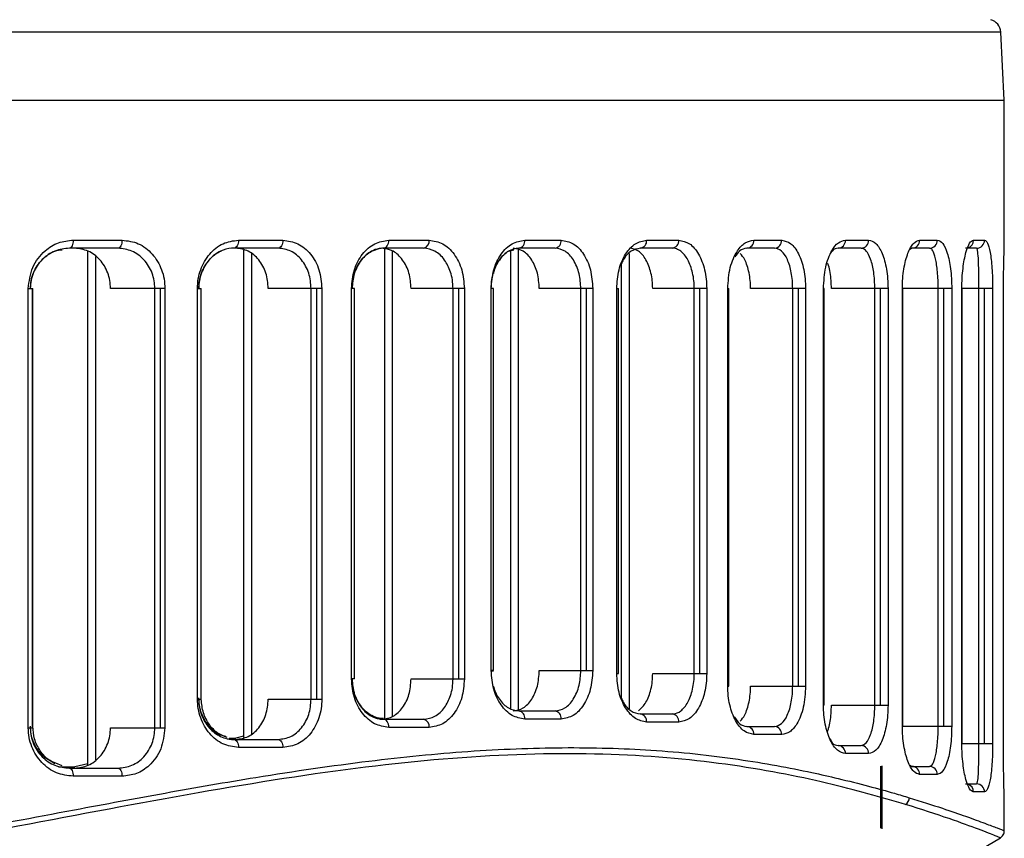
# Model space of a CAD drawing. Header units: millimetres. Extents: x -155 to 150, y 0 to 248.
# Tile 11 of 16: x 114 to 150, y 56 to 86. Entities that reach past the tile are written whole.
import ezdxf

# ---------------------------------------------------------------- set-up
doc = ezdxf.new("R2010")
doc.units = ezdxf.units.MM

msp = doc.modelspace()

# ---------------------------------------------------------------- linework, layer by layer
at = {"color": 7, "linetype": 'Continuous', "lineweight": 25}
for p, q in [((150.298, 85.715), (17.564, 85.715)), ((150.431, 83.181), (150.298, 85.715)), ((17.431, 83.181), (150.431, 83.181)), ((150.431, 77.906), (150.431, 83.181)), ((115.817, 77.981), (117.63, 77.981)), ((121.958, 77.981), (123.61, 77.981)), ((127.547, 77.981), (129.046, 77.981)), ((132.604, 77.981), (133.953, 77.981)), ((137.134, 77.981), (138.329, 77.981)), ((141.119, 77.981), (142.154, 77.981)), ((144.524, 77.981), (145.383, 77.981)), ((147.284, 77.981), (147.94, 77.981)), ((149.288, 77.981), (149.699, 77.981)), ((117.478, 77.681), (115.673, 77.681)), ((123.431, 77.681), (121.787, 77.681)), ((122.148, 77.61), (122.148, 59.496)), ((128.842, 77.681), (127.35, 77.681)), ((127.384, 77.681), (127.384, 60.175)), ((132.362, 77.674), (132.362, 60.491)), ((133.727, 77.681), (132.385, 77.681)), ((138.084, 77.681), (136.894, 77.681)), ((141.891, 77.681), (140.861, 77.681)), ((145.105, 77.681), (144.251, 77.681)), ((146.998, 77.681), (146.93, 77.635)), ((147.652, 77.681), (146.998, 77.681)), ((149.402, 77.681), (148.994, 77.681)), ((116.349, 77.576), (116.349, 58.463)), ((116.642, 77.372), (116.642, 58.667)), ((122.441, 77.47), (122.441, 59.637)), ((127.677, 77.575), (127.677, 60.281)), ((132.069, 77.59), (132.069, 60.575)), ((136.484, 77.488), (136.484, 60.567)), ((136.191, 77.096), (136.191, 60.958)), ((114.143, 59.858), (114.143, 76.181)), ((114.143, 76.181), (114.311, 76.181)), ((114.307, 59.858), (114.307, 76.181)), ((114.311, 59.914), (114.311, 76.181)), ((119.221, 76.181), (117.201, 76.181)), ((118.85, 59.858), (118.85, 76.181)), ((119.062, 59.858), (119.062, 76.181)), ((119.221, 76.181), (119.221, 59.858)), ((120.433, 60.925), (120.433, 76.181)), ((120.433, 76.181), (120.572, 76.181)), ((120.569, 60.925), (120.569, 76.181)), ((125.059, 76.181), (123.068, 76.181)), ((124.661, 60.925), (124.661, 76.181)), ((124.873, 60.925), (124.873, 76.181)), ((125.059, 76.181), (125.059, 60.925)), ((126.161, 61.675), (126.161, 76.181)), ((126.274, 76.181), (126.161, 76.181)), ((126.271, 61.675), (126.271, 76.181)), ((130.358, 76.181), (128.377, 76.181)), ((129.936, 61.675), (129.936, 76.181)), ((130.148, 61.675), (130.148, 76.181)), ((130.358, 76.181), (130.358, 61.675)), ((131.354, 61.984), (131.354, 76.181)), ((131.443, 76.181), (131.354, 76.181)), ((131.44, 61.984), (131.44, 76.181)), ((135.129, 76.181), (133.143, 76.181)), ((134.686, 61.984), (134.686, 76.181)), ((134.898, 61.984), (134.898, 76.181)), ((135.129, 76.181), (135.129, 61.984)), ((136.02, 61.873), (136.02, 76.181)), ((136.02, 76.181), (136.088, 76.181)), ((136.085, 61.873), (136.085, 76.181)), ((139.366, 76.181), (137.36, 76.181)), ((138.904, 61.873), (138.904, 76.181)), ((139.116, 61.873), (139.116, 76.181)), ((139.366, 76.181), (139.366, 61.873)), ((140.148, 61.408), (140.148, 76.181)), ((140.148, 76.181), (140.194, 76.181)), ((140.194, 61.408), (140.194, 76.181)), ((143.043, 76.181), (140.998, 76.181)), ((142.564, 61.408), (142.564, 76.181)), ((142.776, 61.408), (142.776, 76.181)), ((143.043, 76.181), (143.043, 61.408)), ((143.707, 60.7), (143.707, 76.181)), ((143.738, 76.181), (143.707, 76.181)), ((143.738, 60.7), (143.738, 76.181)), ((146.108, 76.181), (144.003, 76.181)), ((145.616, 60.7), (145.616, 76.181)), ((145.828, 60.7), (145.828, 76.181)), ((146.108, 76.181), (146.108, 60.7)), ((146.641, 59.924), (146.641, 76.181)), ((148.476, 76.181), (146.641, 76.181)), ((146.658, 59.924), (146.658, 76.181)), ((147.972, 59.924), (147.972, 76.181)), ((148.185, 59.924), (148.185, 76.181)), ((148.476, 76.181), (148.476, 59.924)), ((148.854, 59.273), (148.854, 76.181)), ((149.997, 76.181), (148.854, 76.181)), ((148.861, 59.273), (148.861, 76.181)), ((149.487, 59.273), (149.487, 76.181)), ((149.699, 59.273), (149.699, 76.181)), ((149.997, 76.181), (149.997, 59.273)), ((150.402, 58.879), (150.402, 76.181)), ((150.402, 58.879), (150.402, 76.181)), ((150.402, 76.181), (150.402, 76.181)), ((131.44, 61.984), (131.354, 61.984)), ((131.443, 61.966), (131.355, 61.966)), ((133.143, 61.984), (135.129, 61.984)), ((136.02, 61.873), (136.085, 61.873)), ((137.36, 61.873), (139.366, 61.873)), ((126.271, 61.675), (126.161, 61.675)), ((126.274, 61.7), (126.271, 61.7)), ((128.377, 61.675), (130.358, 61.675)), ((140.148, 61.408), (140.194, 61.408)), ((140.998, 61.408), (143.043, 61.408)), ((120.433, 60.925), (120.569, 60.925)), ((120.572, 60.972), (120.569, 60.972)), ((123.068, 60.925), (125.059, 60.925)), ((132.385, 60.484), (133.727, 60.484)), ((143.738, 60.7), (143.707, 60.7)), ((144.003, 60.7), (146.108, 60.7)), ((127.35, 60.175), (128.842, 60.175)), ((133.953, 60.184), (132.604, 60.184)), ((136.894, 60.373), (138.084, 60.373)), ((138.329, 60.073), (137.134, 60.073)), ((114.143, 59.858), (114.307, 59.858)), ((114.311, 59.914), (114.307, 59.914)), ((117.201, 59.858), (119.221, 59.858)), ((129.046, 59.875), (127.547, 59.875)), ((140.861, 59.908), (141.891, 59.908)), ((146.641, 59.924), (148.476, 59.924)), ((121.609, 59.472), (121.862, 59.472)), ((121.787, 59.425), (123.431, 59.425)), ((122.151, 59.543), (121.862, 59.472)), ((142.154, 59.608), (141.119, 59.608)), ((123.61, 59.125), (121.958, 59.125)), ((144.251, 59.2), (145.105, 59.2)), ((148.854, 59.273), (149.997, 59.273)), ((145.383, 58.9), (144.524, 58.9)), ((150.402, 58.879), (150.402, 58.879)), ((115.402, 58.442), (115.166, 58.548)), ((115.27, 58.414), (115.873, 58.414)), ((115.673, 58.358), (117.478, 58.358)), ((116.353, 58.519), (115.873, 58.414)), ((145.823, 58.438), (145.823, 56.125)), ((145.882, 58.439), (145.882, 56.101)), ((146.93, 58.47), (146.998, 58.424)), ((146.998, 58.424), (147.652, 58.424)), ((117.63, 58.058), (115.817, 58.058)), ((147.94, 58.124), (147.284, 58.124)), ((148.994, 57.773), (149.402, 57.773)), ((149.699, 57.473), (149.288, 57.473)), ((150.431, 56.042), (150.431, 57.155)), ((146.578, 53.58), (150.284, 55.772))]:
    msp.add_line(p, q, dxfattribs=at)
at = {"color": 7, "linetype": 'Continuous', "lineweight": 25, "flags": 128}
for points in [[(115.817, 77.981), (115.814, 77.923), (115.806, 77.866), (115.793, 77.814), (115.775, 77.769), (115.753, 77.732), (115.728, 77.704), (115.701, 77.687), (115.673, 77.681)], [(117.63, 77.981), (117.627, 77.923), (117.618, 77.866), (117.604, 77.814), (117.586, 77.769), (117.562, 77.732), (117.536, 77.704), (117.508, 77.687), (117.478, 77.681)], [(121.958, 77.981), (121.955, 77.923), (121.945, 77.866), (121.929, 77.814), (121.908, 77.769), (121.882, 77.732), (121.852, 77.704), (121.82, 77.687), (121.787, 77.681)], [(123.61, 77.981), (123.607, 77.923), (123.597, 77.866), (123.58, 77.814), (123.558, 77.769), (123.531, 77.732), (123.5, 77.704), (123.466, 77.687), (123.431, 77.681)], [(127.35, 77.681), (127.389, 77.687), (127.426, 77.704), (127.46, 77.732), (127.489, 77.769), (127.514, 77.814), (127.532, 77.866), (127.543, 77.923), (127.547, 77.981)], [(127.547, 59.875), (127.543, 59.933), (127.532, 59.989), (127.514, 60.041), (127.489, 60.087), (127.46, 60.124), (127.426, 60.152), (127.389, 60.169), (127.35, 60.175)], [(121.787, 59.425), (121.82, 59.42), (121.852, 59.403), (121.882, 59.375), (121.908, 59.338), (121.929, 59.292), (121.945, 59.24), (121.955, 59.184), (121.958, 59.125)], [(123.431, 59.425), (123.466, 59.42), (123.5, 59.403), (123.531, 59.375), (123.558, 59.338), (123.58, 59.292), (123.597, 59.24), (123.607, 59.184), (123.61, 59.125)], [(115.673, 58.358), (115.701, 58.352), (115.728, 58.335), (115.753, 58.307), (115.775, 58.27), (115.793, 58.224), (115.806, 58.172), (115.814, 58.116), (115.817, 58.058)], [(117.478, 58.358), (117.508, 58.352), (117.536, 58.335), (117.562, 58.307), (117.586, 58.27), (117.604, 58.224), (117.618, 58.172), (117.627, 58.116), (117.63, 58.058)]]:
    msp.add_lwpolyline(points, dxfattribs=at)
at = {"color": 7, "linetype": 'Continuous', "lineweight": 25}
for centre, radius, start, end in [((149.799, 85.689), 0.5, 3, 75), ((128.783, 77.941), 0.266, 282.9488, 8.744), ((132.337, 77.946), 0.269, 280.1708, 7.4261), ((133.684, 77.949), 0.271, 279.195, 6.9036), ((136.86, 77.954), 0.275, 277.0458, 5.6318), ((138.053, 77.956), 0.277, 276.2904, 5.1422), ((140.838, 77.962), 0.281, 274.6301, 3.9806), ((141.871, 77.964), 0.283, 274.0493, 3.5446), ((144.237, 77.968), 0.288, 272.7846, 2.5371), ((145.094, 77.97), 0.289, 272.3486, 2.1703), ((146.991, 77.974), 0.293, 271.4218, 1.3545), ((147.646, 77.976), 0.295, 271.1141, 1.0724), ((148.99, 77.979), 0.299, 287.0332, 0.3901), ((149.4, 77.98), 0.298, 270.319, 0.3155), ((132.337, 60.219), 0.269, 352.5739, 79.8292), ((133.684, 60.216), 0.271, 353.0964, 80.805), ((128.783, 59.915), 0.266, 351.256, 77.0512), ((136.86, 60.1), 0.275, 354.3682, 82.9542), ((138.053, 60.098), 0.277, 354.8578, 83.7096), ((140.838, 59.628), 0.281, 356.0194, 85.3699), ((141.871, 59.626), 0.283, 356.4554, 85.9507), ((144.237, 58.912), 0.288, 357.4629, 87.2154), ((145.094, 58.911), 0.289, 357.8297, 87.6514), ((146.991, 58.131), 0.293, 358.6455, 88.5782), ((147.646, 58.129), 0.295, 358.9276, 88.8859), ((148.989, 57.474), 0.3, 359.7164, 72.9), ((149.4, 57.474), 0.298, 359.6845, 89.681), ((146.586, 57.269), 0.314, 304.3965, 358.3538)]:
    msp.add_arc(centre, radius, start, end, dxfattribs=at)
for points, knots in [([(114.143, 76.181), (114.177, 76.452), (114.246, 76.994), (114.71, 77.581), (115.256, 77.921), (115.63, 77.961), (115.817, 77.981)], [0, 0, 0, 0, 0.2798292, 0.5593255, 0.7795307, 1, 1, 1, 1]), ([(117.63, 77.981), (117.837, 77.955), (118.249, 77.904), (118.691, 77.562), (118.958, 77.2), (119.107, 76.884), (119.204, 76.541), (119.216, 76.301), (119.221, 76.181)], [0, 0, 0, 0, 0.250031, 0.499121, 0.62462, 0.749443, 0.874851, 1, 1, 1, 1]), ([(120.433, 76.181), (120.439, 76.301), (120.451, 76.54), (120.575, 76.996), (120.863, 77.492), (121.371, 77.902), (121.762, 77.955), (121.958, 77.981)], [0, 0, 0, 0, 0.126148, 0.251402, 0.500716, 0.750244, 1, 1, 1, 1]), ([(123.61, 77.981), (123.801, 77.954), (124.181, 77.901), (124.659, 77.488), (124.994, 76.893), (125.037, 76.419), (125.059, 76.181)], [0, 0, 0, 0, 0.250621, 0.500313, 0.750055, 1, 1, 1, 1]), ([(126.161, 76.181), (126.183, 76.418), (126.225, 76.892), (126.551, 77.487), (127.009, 77.901), (127.368, 77.954), (127.547, 77.981)], [0, 0, 0, 0, 0.250514, 0.500166, 0.749971, 1, 1, 1, 1]), ([(129.046, 77.981), (129.219, 77.954), (129.566, 77.9), (129.998, 77.485), (130.299, 76.89), (130.338, 76.418), (130.358, 76.181)], [0, 0, 0, 0, 0.250582, 0.500261, 0.750026, 1, 1, 1, 1]), ([(131.354, 76.181), (131.373, 76.418), (131.412, 76.891), (131.705, 77.486), (132.12, 77.901), (132.443, 77.954), (132.604, 77.981)], [0, 0, 0, 0, 0.250534, 0.50019, 0.74998, 1, 1, 1, 1]), ([(133.953, 77.981), (134.108, 77.954), (134.419, 77.9), (134.807, 77.486), (135.077, 76.891), (135.112, 76.418), (135.129, 76.181)], [0, 0, 0, 0, 0.250588, 0.500275, 0.750039, 1, 1, 1, 1]), ([(136.02, 76.181), (136.037, 76.419), (136.072, 76.894), (136.335, 77.489), (136.705, 77.901), (136.991, 77.955), (137.134, 77.981)], [0, 0, 0, 0, 0.2505038, 0.500149, 0.7499491, 1, 1, 1, 1]), ([(138.329, 77.981), (138.466, 77.955), (138.738, 77.901), (139.082, 77.491), (139.273, 76.994), (139.355, 76.538), (139.363, 76.3), (139.366, 76.181)], [0, 0, 0, 0, 0.250305, 0.499701, 0.749113, 0.874681, 1, 1, 1, 1]), ([(140.148, 76.181), (140.167, 76.45), (140.206, 76.988), (140.476, 77.577), (140.795, 77.921), (141.011, 77.961), (141.119, 77.981)], [0, 0, 0, 0, 0.279954, 0.559429, 0.779608, 1, 1, 1, 1]), ([(142.154, 77.981), (142.27, 77.955), (142.502, 77.904), (142.747, 77.564), (142.896, 77.205), (142.979, 76.888), (143.033, 76.543), (143.04, 76.302), (143.043, 76.181)], [0, 0, 0, 0, 0.250012, 0.499153, 0.624925, 0.74947, 0.87502, 1, 1, 1, 1]), ([(143.707, 76.181), (143.724, 76.455), (143.759, 77.002), (143.991, 77.589), (144.257, 77.923), (144.435, 77.962), (144.524, 77.981)], [0, 0, 0, 0, 0.279831, 0.559327, 0.779515, 1, 1, 1, 1]), ([(145.383, 77.981), (145.476, 77.956), (145.663, 77.907), (145.862, 77.577), (145.985, 77.219), (146.054, 76.901), (146.1, 76.551), (146.106, 76.304), (146.108, 76.181)], [0, 0, 0, 0, 0.249926, 0.499225, 0.625529, 0.749536, 0.875326, 1, 1, 1, 1]), ([(146.641, 76.181), (146.644, 76.307), (146.65, 76.558), (146.694, 76.913), (146.76, 77.232), (146.875, 77.588), (147.054, 77.911), (147.207, 77.958), (147.284, 77.981)], [0, 0, 0, 0, 0.126121, 0.250999, 0.374834, 0.50134, 0.750429, 1, 1, 1, 1]), ([(147.94, 77.981), (148.009, 77.958), (148.145, 77.911), (148.291, 77.594), (148.382, 77.24), (148.434, 76.92), (148.469, 76.563), (148.474, 76.308), (148.476, 76.181)], [0, 0, 0, 0, 0.249503, 0.499172, 0.626348, 0.749618, 0.875836, 1, 1, 1, 1]), ([(148.854, 76.181), (148.856, 76.312), (148.86, 76.573), (148.893, 76.939), (148.942, 77.26), (149.022, 77.612), (149.142, 77.916), (149.24, 77.96), (149.288, 77.981)], [0, 0, 0, 0, 0.126121, 0.250748, 0.376161, 0.501737, 0.75126, 1, 1, 1, 1]), ([(149.699, 77.981), (149.737, 77.959), (149.814, 77.916), (149.894, 77.616), (149.945, 77.27), (149.974, 76.948), (149.993, 76.581), (149.996, 76.313), (149.997, 76.181)], [0, 0, 0, 0, 0.2496046, 0.4993097, 0.6277762, 0.7499883, 0.8768533, 1, 1, 1, 1]), ([(115.673, 77.681), (115.49, 77.66), (115.124, 77.618), (114.718, 77.337), (114.47, 77.037), (114.328, 76.772), (114.237, 76.485), (114.225, 76.282), (114.219, 76.181)], [0, 0, 0, 0, 0.24954, 0.498831, 0.628346, 0.749032, 0.875998, 1, 1, 1, 1]), ([(114.223, 76.181), (114.229, 76.281), (114.241, 76.484), (114.332, 76.771), (114.473, 77.036), (114.722, 77.334), (115.042, 77.575), (115.314, 77.613), (115.405, 77.626)], [0, 0, 0, 0, 0.141607, 0.286605, 0.424729, 0.572994, 0.858149, 1, 1, 1, 1]), ([(117.201, 76.181), (117.196, 76.281), (117.186, 76.481), (117.079, 76.862), (116.83, 77.277), (116.387, 77.616), (116.042, 77.659), (115.869, 77.681)], [0, 0, 0, 0, 0.1253, 0.250884, 0.500258, 0.749665, 1, 1, 1, 1]), ([(118.85, 76.181), (118.845, 76.278), (118.835, 76.474), (118.755, 76.759), (118.626, 77.026), (118.394, 77.332), (118.01, 77.617), (117.656, 77.66), (117.478, 77.681)], [0, 0, 0, 0, 0.120924, 0.244482, 0.371007, 0.500806, 0.749922, 1, 1, 1, 1]), ([(121.787, 77.681), (121.757, 77.68), (121.591, 77.676), (121.26, 77.585), (120.85, 77.278), (120.602, 76.859), (120.496, 76.479), (120.486, 76.28), (120.481, 76.181)], [0, 0, 0, 0, 0.044024, 0.250254, 0.499626, 0.748765, 0.875713, 1, 1, 1, 1]), ([(123.068, 76.181), (123.049, 76.379), (123.013, 76.774), (122.734, 77.269), (122.335, 77.614), (122.017, 77.659), (121.858, 77.681)], [0, 0, 0, 0, 0.249963, 0.499716, 0.749399, 1, 1, 1, 1]), ([(124.661, 76.181), (124.644, 76.376), (124.618, 76.672), (124.462, 77.02), (124.259, 77.325), (123.916, 77.615), (123.593, 77.659), (123.431, 77.681)], [0, 0, 0, 0, 0.246532, 0.372627, 0.500329, 0.749699, 1, 1, 1, 1]), ([(127.35, 77.681), (127.295, 77.678), (127.144, 77.669), (126.851, 77.562), (126.567, 77.321), (126.369, 77.007), (126.223, 76.656), (126.198, 76.368), (126.183, 76.181)], [0, 0, 0, 0, 0.092559, 0.250502, 0.499678, 0.6348, 0.763375, 1, 1, 1, 1]), ([(126.186, 76.181), (126.202, 76.368), (126.226, 76.656), (126.372, 77.007), (126.57, 77.319), (126.853, 77.569), (127.093, 77.639), (127.187, 77.665)], [0, 0, 0, 0, 0.260557, 0.402123, 0.55089, 0.825368, 1, 1, 1, 1]), ([(128.377, 76.181), (128.361, 76.378), (128.329, 76.771), (128.078, 77.266), (127.718, 77.613), (127.43, 77.659), (127.285, 77.681)], [0, 0, 0, 0, 0.249996, 0.499773, 0.74944, 1, 1, 1, 1]), ([(129.936, 76.181), (129.931, 76.29), (129.922, 76.501), (129.83, 76.875), (129.631, 77.275), (129.277, 77.614), (128.987, 77.659), (128.842, 77.681)], [0, 0, 0, 0, 0.139367, 0.269401, 0.500495, 0.750191, 1, 1, 1, 1]), ([(131.355, 76.181), (131.361, 76.294), (131.37, 76.51), (131.462, 76.883), (131.655, 77.275), (131.928, 77.57), (132.126, 77.611), (132.191, 77.624)], [0, 0, 0, 0, 0.164582, 0.315007, 0.57233, 0.860005, 1, 1, 1, 1]), ([(132.385, 77.681), (132.252, 77.659), (131.985, 77.615), (131.657, 77.277), (131.482, 76.956), (131.438, 76.767), (131.434, 76.746)], [0, 0, 0, 0, 0.328965, 0.662902, 0.961907, 1, 1, 1, 1]), ([(133.143, 76.181), (133.129, 76.378), (133.1, 76.772), (132.876, 77.267), (132.555, 77.613), (132.297, 77.659), (132.168, 77.681)], [0, 0, 0, 0, 0.249983, 0.499758, 0.749434, 1, 1, 1, 1]), ([(134.686, 76.181), (134.674, 76.368), (134.655, 76.655), (134.538, 77.006), (134.378, 77.319), (134.109, 77.614), (133.854, 77.659), (133.727, 77.681)], [0, 0, 0, 0, 0.236445, 0.36511, 0.500439, 0.749775, 1, 1, 1, 1]), ([(136.894, 77.681), (136.779, 77.658), (136.551, 77.613), (136.313, 77.354), (136.217, 77.15), (136.194, 77.101)], [0, 0, 0, 0, 0.4312644, 0.8620929, 1, 1, 1, 1]), ([(137.36, 76.181), (137.357, 76.28), (137.35, 76.478), (137.283, 76.857), (137.125, 77.272), (136.841, 77.614), (136.616, 77.659), (136.504, 77.681)], [0, 0, 0, 0, 0.125327, 0.250897, 0.500322, 0.74971, 1, 1, 1, 1]), ([(138.904, 76.181), (138.901, 76.28), (138.895, 76.478), (138.831, 76.858), (138.68, 77.276), (138.453, 77.55), (138.265, 77.652), (138.157, 77.678), (138.103, 77.68), (138.084, 77.681)], [0, 0, 0, 0, 0.123939, 0.250537, 0.49963, 0.748724, 0.873879, 0.9554, 1, 1, 1, 1]), ([(140.861, 77.681), (140.765, 77.665), (140.603, 77.639), (140.469, 77.436), (140.415, 77.354)], [0, 0, 0, 0, 0.59411, 1, 1, 1, 1]), ([(142.564, 76.181), (142.562, 76.281), (142.557, 76.484), (142.516, 76.77), (142.453, 77.035), (142.341, 77.336), (142.154, 77.618), (141.979, 77.66), (141.891, 77.681)], [0, 0, 0, 0, 0.123761, 0.250466, 0.371189, 0.500741, 0.749931, 1, 1, 1, 1]), ([(144.251, 77.681), (144.176, 77.674), (144.083, 77.664), (144.003, 77.527), (143.987, 77.5)], [0, 0, 0, 0, 0.80408, 1, 1, 1, 1]), ([(145.616, 76.181), (145.614, 76.284), (145.61, 76.493), (145.578, 76.785), (145.529, 77.051), (145.443, 77.351), (145.337, 77.543), (145.215, 77.66), (145.149, 77.673), (145.105, 77.681)], [0, 0, 0, 0, 0.12321, 0.250133, 0.370093, 0.50018, 0.749369, 0.837422, 1, 1, 1, 1]), ([(147.972, 76.181), (147.971, 76.288), (147.969, 76.506), (147.948, 76.806), (147.916, 77.075), (147.862, 77.369), (147.796, 77.553), (147.721, 77.662), (147.679, 77.674), (147.652, 77.681)], [0, 0, 0, 0, 0.1224158, 0.2499838, 0.3689242, 0.5002162, 0.7498559, 0.8399773, 1, 1, 1, 1]), ([(149.487, 76.181), (149.487, 76.294), (149.486, 76.526), (149.482, 76.836), (149.476, 77.105), (149.463, 77.391), (149.445, 77.562), (149.425, 77.663), (149.411, 77.674), (149.402, 77.681)], [0, 0, 0, 0, 0.120879, 0.249532, 0.367036, 0.500097, 0.749802, 0.839643, 1, 1, 1, 1]), ([(150.402, 76.181), (150.402, 76.327), (150.403, 76.617), (150.41, 77.001), (150.417, 77.319), (150.425, 77.645), (150.432, 77.862), (150.43, 77.898), (150.43, 77.906)], [0, 0, 0, 0, 0.15356, 0.306642, 0.459475, 0.612737, 0.917559, 1, 1, 1, 1]), ([(120.484, 76.181), (120.489, 76.28), (120.5, 76.478), (120.605, 76.859), (120.854, 77.268), (121.143, 77.515), (121.309, 77.572), (121.314, 77.574)], [0, 0, 0, 0, 0.163804, 0.331124, 0.660338, 0.989562, 1, 1, 1, 1]), ([(140.998, 76.181), (140.995, 76.281), (140.99, 76.482), (140.945, 76.771), (140.876, 77.032), (140.774, 77.3), (140.673, 77.414), (140.613, 77.481)], [0, 0, 0, 0, 0.183856, 0.368558, 0.552773, 0.736744, 1, 1, 1, 1]), ([(144.003, 76.181), (144, 76.284), (143.996, 76.49), (143.958, 76.781), (143.916, 76.994), (143.882, 77.094), (143.873, 77.12)], [0, 0, 0, 0, 0.296866, 0.596476, 0.894446, 1, 1, 1, 1]), ([(132.604, 60.184), (132.442, 60.211), (132.119, 60.265), (131.705, 60.68), (131.412, 61.275), (131.373, 61.747), (131.354, 61.984)], [0, 0, 0, 0, 0.250582, 0.50026, 0.750025, 1, 1, 1, 1]), ([(132.168, 60.484), (132.297, 60.506), (132.555, 60.551), (132.876, 60.897), (133.1, 61.393), (133.129, 61.787), (133.143, 61.984)], [0, 0, 0, 0, 0.250007, 0.499798, 0.74946, 1, 1, 1, 1]), ([(133.727, 60.484), (133.854, 60.506), (134.108, 60.551), (134.378, 60.846), (134.538, 61.158), (134.655, 61.509), (134.674, 61.797), (134.686, 61.984)], [0, 0, 0, 0, 0.249665, 0.499116, 0.634579, 0.763364, 1, 1, 1, 1]), ([(135.129, 61.984), (135.112, 61.747), (135.076, 61.273), (134.806, 60.678), (134.419, 60.264), (134.108, 60.211), (133.953, 60.184)], [0, 0, 0, 0, 0.250516, 0.500168, 0.749972, 1, 1, 1, 1]), ([(137.134, 60.073), (136.99, 60.1), (136.704, 60.153), (136.335, 60.566), (136.072, 61.161), (136.037, 61.636), (136.02, 61.873)], [0, 0, 0, 0, 0.250619, 0.50031, 0.750053, 1, 1, 1, 1]), ([(136.836, 60.491), (136.933, 60.584), (137.128, 60.772), (137.282, 61.197), (137.35, 61.575), (137.357, 61.774), (137.36, 61.873)], [0, 0, 0, 0, 0.329204, 0.663203, 0.831006, 1, 1, 1, 1]), ([(138.084, 60.373), (138.103, 60.374), (138.211, 60.379), (138.424, 60.47), (138.679, 60.777), (138.83, 61.196), (138.895, 61.576), (138.901, 61.775), (138.904, 61.873)], [0, 0, 0, 0, 0.044997, 0.250261, 0.499627, 0.748766, 0.875712, 1, 1, 1, 1]), ([(139.366, 61.873), (139.362, 61.754), (139.354, 61.515), (139.273, 61.059), (139.081, 60.563), (138.738, 60.153), (138.465, 60.1), (138.329, 60.073)], [0, 0, 0, 0, 0.126149, 0.251404, 0.500719, 0.750246, 1, 1, 1, 1]), ([(127.547, 59.875), (127.367, 59.902), (127.009, 59.955), (126.55, 60.37), (126.225, 60.964), (126.182, 61.438), (126.161, 61.675)], [0, 0, 0, 0, 0.250589, 0.500277, 0.75004, 1, 1, 1, 1]), ([(126.183, 61.675), (126.198, 61.488), (126.223, 61.2), (126.369, 60.849), (126.566, 60.535), (126.85, 60.294), (127.144, 60.186), (127.295, 60.178), (127.35, 60.175)], [0, 0, 0, 0, 0.236432, 0.364887, 0.499875, 0.748934, 0.907454, 1, 1, 1, 1]), ([(127.353, 60.2), (127.298, 60.203), (127.147, 60.212), (126.854, 60.32), (126.57, 60.56), (126.372, 60.874), (126.226, 61.225), (126.202, 61.513), (126.186, 61.7)], [0, 0, 0, 0, 0.092619, 0.250502, 0.499678, 0.634803, 0.763379, 1, 1, 1, 1]), ([(127.285, 60.175), (127.43, 60.197), (127.718, 60.242), (128.078, 60.588), (128.328, 61.084), (128.361, 61.477), (128.377, 61.675)], [0, 0, 0, 0, 0.249999, 0.499776, 0.749444, 1, 1, 1, 1]), ([(128.842, 60.175), (128.987, 60.197), (129.276, 60.242), (129.631, 60.58), (129.829, 60.98), (129.922, 61.354), (129.931, 61.565), (129.936, 61.675)], [0, 0, 0, 0, 0.249588, 0.499052, 0.730325, 0.860484, 1, 1, 1, 1]), ([(130.358, 61.675), (130.338, 61.438), (130.299, 60.964), (129.997, 60.37), (129.565, 59.955), (129.219, 59.901), (129.046, 59.875)], [0, 0, 0, 0, 0.2505333, 0.50019, 0.74998, 1, 1, 1, 1]), ([(131.433, 61.421), (131.438, 61.399), (131.481, 61.21), (131.656, 60.888), (131.984, 60.55), (132.252, 60.506), (132.385, 60.484)], [0, 0, 0, 0, 0.038607, 0.33711, 0.671052, 1, 1, 1, 1]), ([(141.119, 59.608), (140.996, 59.634), (140.75, 59.686), (140.425, 60.093), (140.24, 60.591), (140.159, 61.049), (140.152, 61.289), (140.148, 61.408)], [0, 0, 0, 0, 0.2503485, 0.4997552, 0.7491217, 0.8746862, 1, 1, 1, 1]), ([(140.613, 60.108), (140.673, 60.175), (140.774, 60.29), (140.876, 60.557), (140.945, 60.817), (140.989, 61.106), (140.995, 61.307), (140.998, 61.408)], [0, 0, 0, 0, 0.262648, 0.44756, 0.630767, 0.814764, 1, 1, 1, 1]), ([(141.891, 59.908), (141.979, 59.929), (142.154, 59.972), (142.34, 60.253), (142.453, 60.553), (142.516, 60.818), (142.557, 61.105), (142.562, 61.308), (142.564, 61.408)], [0, 0, 0, 0, 0.249536, 0.498825, 0.628324, 0.749027, 0.875985, 1, 1, 1, 1]), ([(143.043, 61.408), (143.026, 61.137), (142.991, 60.595), (142.75, 60.009), (142.46, 59.668), (142.256, 59.628), (142.154, 59.608)], [0, 0, 0, 0, 0.279835, 0.559331, 0.779532, 1, 1, 1, 1]), ([(121.958, 59.125), (121.762, 59.152), (121.37, 59.205), (120.862, 59.615), (120.575, 60.112), (120.451, 60.568), (120.439, 60.806), (120.433, 60.925)], [0, 0, 0, 0, 0.250307, 0.499704, 0.749114, 0.874686, 1, 1, 1, 1]), ([(120.481, 60.925), (120.486, 60.827), (120.496, 60.628), (120.602, 60.248), (120.849, 59.83), (121.212, 59.556), (121.507, 59.455), (121.674, 59.428), (121.758, 59.426), (121.787, 59.425)], [0, 0, 0, 0, 0.123938, 0.250536, 0.499627, 0.748725, 0.873882, 0.956416, 1, 1, 1, 1]), ([(121.492, 59.532), (121.427, 59.546), (121.198, 59.596), (120.855, 59.882), (120.606, 60.293), (120.5, 60.674), (120.489, 60.873), (120.484, 60.972)], [0, 0, 0, 0, 0.116078, 0.410077, 0.703804, 0.85347, 1, 1, 1, 1]), ([(121.54, 59.5), (121.406, 59.553), (121.142, 59.657), (120.829, 60.011), (120.614, 60.46), (120.586, 60.803), (120.572, 60.972)], [0, 0, 0, 0, 0.260631, 0.513808, 0.759923, 1, 1, 1, 1]), ([(121.858, 59.425), (122.017, 59.448), (122.334, 59.492), (122.733, 59.836), (123.013, 60.332), (123.049, 60.727), (123.068, 60.925)], [0, 0, 0, 0, 0.250035, 0.499826, 0.74948, 1, 1, 1, 1]), ([(123.431, 59.425), (123.593, 59.447), (123.915, 59.491), (124.258, 59.781), (124.462, 60.085), (124.618, 60.434), (124.644, 60.73), (124.661, 60.925)], [0, 0, 0, 0, 0.249733, 0.499211, 0.627029, 0.75324, 1, 1, 1, 1]), ([(125.059, 60.925), (125.053, 60.806), (125.042, 60.568), (124.928, 60.114), (124.661, 59.617), (124.18, 59.205), (123.8, 59.152), (123.61, 59.125)], [0, 0, 0, 0, 0.126162, 0.251437, 0.50077, 0.750259, 1, 1, 1, 1]), ([(136.194, 60.954), (136.217, 60.905), (136.312, 60.701), (136.551, 60.442), (136.779, 60.396), (136.894, 60.373)], [0, 0, 0, 0, 0.137114, 0.567755, 1, 1, 1, 1]), ([(144.524, 58.9), (144.423, 58.924), (144.221, 58.974), (143.993, 59.309), (143.851, 59.669), (143.77, 59.986), (143.717, 60.334), (143.71, 60.578), (143.707, 60.7)], [0, 0, 0, 0, 0.250028, 0.499207, 0.625057, 0.749492, 0.875038, 1, 1, 1, 1]), ([(143.861, 59.726), (143.875, 59.763), (143.913, 59.873), (143.958, 60.1), (143.996, 60.39), (144, 60.597), (144.003, 60.7)], [0, 0, 0, 0, 0.147311, 0.429284, 0.715913, 1, 1, 1, 1]), ([(145.105, 59.2), (145.171, 59.22), (145.302, 59.26), (145.442, 59.531), (145.529, 59.828), (145.578, 60.095), (145.61, 60.387), (145.614, 60.597), (145.616, 60.7)], [0, 0, 0, 0, 0.249627, 0.498962, 0.629119, 0.749173, 0.876446, 1, 1, 1, 1]), ([(146.108, 60.7), (146.105, 60.575), (146.1, 60.328), (146.054, 59.978), (145.985, 59.661), (145.862, 59.303), (145.663, 58.973), (145.476, 58.924), (145.383, 58.9)], [0, 0, 0, 0, 0.126194, 0.250903, 0.374859, 0.501165, 0.750444, 1, 1, 1, 1]), ([(140.388, 60.27), (140.451, 60.174), (140.593, 59.956), (140.765, 59.925), (140.861, 59.908)], [0, 0, 0, 0, 0.44044, 1, 1, 1, 1]), ([(115.817, 58.058), (115.604, 58.083), (115.179, 58.135), (114.715, 58.474), (114.429, 58.834), (114.268, 59.15), (114.163, 59.495), (114.15, 59.737), (114.143, 59.858)], [0, 0, 0, 0, 0.250011, 0.499156, 0.624944, 0.749473, 0.875029, 1, 1, 1, 1]), ([(114.219, 59.858), (114.225, 59.757), (114.237, 59.555), (114.328, 59.268), (114.469, 59.003), (114.717, 58.703), (115.123, 58.421), (115.489, 58.379), (115.673, 58.358)], [0, 0, 0, 0, 0.123749, 0.250462, 0.371167, 0.500735, 0.749929, 1, 1, 1, 1]), ([(115.137, 58.524), (114.972, 58.615), (114.72, 58.753), (114.474, 59.06), (114.332, 59.323), (114.241, 59.61), (114.229, 59.813), (114.223, 59.914)], [0, 0, 0, 0, 0.3313492, 0.5041454, 0.6651634, 0.8345582, 1, 1, 1, 1]), ([(115.166, 58.548), (115.088, 58.578), (114.862, 58.664), (114.58, 58.982), (114.353, 59.425), (114.325, 59.755), (114.311, 59.914)], [0, 0, 0, 0, 0.158669, 0.459845, 0.739685, 1, 1, 1, 1]), ([(115.869, 58.358), (116.042, 58.379), (116.387, 58.423), (116.829, 58.761), (117.079, 59.176), (117.186, 59.557), (117.196, 59.757), (117.201, 59.858)], [0, 0, 0, 0, 0.249785, 0.499291, 0.7486, 0.873866, 1, 1, 1, 1]), ([(117.478, 58.358), (117.655, 58.379), (118.009, 58.421), (118.393, 58.706), (118.625, 59.012), (118.754, 59.28), (118.835, 59.565), (118.845, 59.761), (118.85, 59.858)], [0, 0, 0, 0, 0.249509, 0.498718, 0.628643, 0.755288, 0.878963, 1, 1, 1, 1]), ([(119.221, 59.858), (119.191, 59.588), (119.129, 59.051), (118.697, 58.461), (118.175, 58.118), (117.812, 58.078), (117.63, 58.058)], [0, 0, 0, 0, 0.279951, 0.559426, 0.779607, 1, 1, 1, 1]), ([(147.284, 58.124), (147.207, 58.147), (147.054, 58.194), (146.874, 58.517), (146.76, 58.874), (146.694, 59.194), (146.649, 59.548), (146.644, 59.799), (146.641, 59.924)], [0, 0, 0, 0, 0.249839, 0.499255, 0.625715, 0.749561, 0.875362, 1, 1, 1, 1]), ([(147.652, 58.424), (147.693, 58.442), (147.775, 58.479), (147.861, 58.735), (147.916, 59.028), (147.947, 59.297), (147.969, 59.597), (147.971, 59.816), (147.972, 59.924)], [0, 0, 0, 0, 0.248677, 0.497966, 0.629635, 0.748908, 0.87705, 1, 1, 1, 1]), ([(148.476, 59.924), (148.473, 59.795), (148.469, 59.539), (148.434, 59.179), (148.381, 58.86), (148.29, 58.508), (148.144, 58.193), (148.008, 58.147), (147.94, 58.124)], [0, 0, 0, 0, 0.125926, 0.25124, 0.376573, 0.502339, 0.75153, 1, 1, 1, 1]), ([(143.943, 59.451), (143.973, 59.397), (144.067, 59.229), (144.176, 59.211), (144.251, 59.2)], [0, 0, 0, 0, 0.318198, 1, 1, 1, 1]), ([(83.931, 53.121), (85.317, 53.134), (88.088, 53.16), (92.174, 53.371), (96.195, 53.705), (100.234, 54.17), (104.217, 54.736), (107.928, 55.351), (111.799, 56.049), (115.525, 56.751), (119.292, 57.453), (122.971, 58.093), (126.755, 58.644), (130.56, 59.023), (134.076, 59.157), (136.841, 59.08), (138.971, 58.896), (140.532, 58.699), (141.978, 58.46), (143.206, 58.216), (144.347, 57.958), (145.376, 57.698), (146.245, 57.457), (146.717, 57.315), (146.899, 57.26)], [0, 0, 0, 0, 0.050013, 0.099948, 0.148123, 0.197249, 0.249987, 0.298876, 0.340986, 0.403497, 0.451073, 0.50044, 0.564813, 0.624894, 0.68631, 0.749376, 0.783562, 0.819019, 0.853214, 0.886849, 0.913769, 0.947947, 0.97985, 1, 1, 1, 1]), ([(149.288, 57.473), (149.24, 57.494), (149.142, 57.537), (149.021, 57.845), (148.941, 58.197), (148.893, 58.52), (148.86, 58.883), (148.856, 59.143), (148.854, 59.273)], [0, 0, 0, 0, 0.249184, 0.499081, 0.626578, 0.749636, 0.875913, 1, 1, 1, 1]), ([(149.402, 57.773), (149.415, 57.79), (149.441, 57.824), (149.463, 58.062), (149.476, 58.344), (149.482, 58.614), (149.486, 58.925), (149.487, 59.159), (149.487, 59.273)], [0, 0, 0, 0, 0.24915, 0.497792, 0.630755, 0.748206, 0.878075, 1, 1, 1, 1]), ([(149.997, 59.273), (149.996, 59.138), (149.993, 58.869), (149.973, 58.498), (149.944, 58.179), (149.894, 57.835), (149.814, 57.537), (149.737, 57.494), (149.699, 57.473)], [0, 0, 0, 0, 0.125915, 0.251099, 0.376429, 0.502022, 0.750722, 1, 1, 1, 1]), ([(146.763, 57.01), (145.843, 57.277), (144.006, 57.81), (140.185, 58.561), (135.646, 58.962), (130.374, 58.841), (124.486, 58.156), (118.069, 57.03), (111.191, 55.704), (103.937, 54.433), (96.999, 53.523), (90.539, 53.019), (84.651, 52.85), (78.758, 52.951), (72.289, 53.397), (65.327, 54.265), (58.023, 55.504), (51.07, 56.823), (44.554, 57.983), (38.556, 58.754), (33.164, 58.981), (28.477, 58.673), (24.565, 57.977), (21.463, 57.157), (19.232, 56.415), (17.82, 55.878), (17.659, 55.813), (17.579, 55.78)], [0, 0, 0, 0, 0.0417992, 0.0834174, 0.1252414, 0.166572, 0.2079286, 0.2497728, 0.2914123, 0.3332317, 0.3750458, 0.4062323, 0.4375867, 0.4690633, 0.5002133, 0.5417089, 0.5835939, 0.6252424, 0.6669633, 0.7085931, 0.7498326, 0.7914387, 0.8330974, 0.8745618, 0.9163746, 0.9581554, 1, 1, 1, 1]), ([(150.43, 57.155), (150.43, 57.163), (150.432, 57.199), (150.425, 57.42), (150.416, 57.746), (150.409, 58.066), (150.403, 58.445), (150.402, 58.735), (150.402, 58.879)], [0, 0, 0, 0, 0.084, 0.388143, 0.547091, 0.694321, 0.847481, 1, 1, 1, 1]), ([(146.899, 57.26), (147.328, 57.126), (148.13, 56.875), (149.049, 56.551), (149.739, 56.299), (150.198, 56.122), (150.425, 56.033), (150.407, 56.04), (150.401, 56.042)], [0, 0, 0, 0, 0.194314, 0.364167, 0.549682, 0.726253, 0.909678, 1, 1, 1, 1]), ([(150.284, 55.772), (150.247, 55.787), (150.171, 55.818), (149.522, 56.069), (148.458, 56.466), (147.336, 56.827), (146.763, 57.01)], [0, 0, 0, 0, 0.23284, 0.478538, 0.733722, 1, 1, 1, 1]), ([(150.284, 55.772), (150.305, 55.787), (150.347, 55.817), (150.394, 55.88), (150.425, 55.953), (150.429, 56.005), (150.431, 56.031)], [0, 0, 0, 0, 0.245757, 0.5, 0.754243, 1, 1, 1, 1])]:
    msp.add_open_spline(points, degree=3, knots=knots, dxfattribs=at)

doc.saveas('drawing.dxf')
